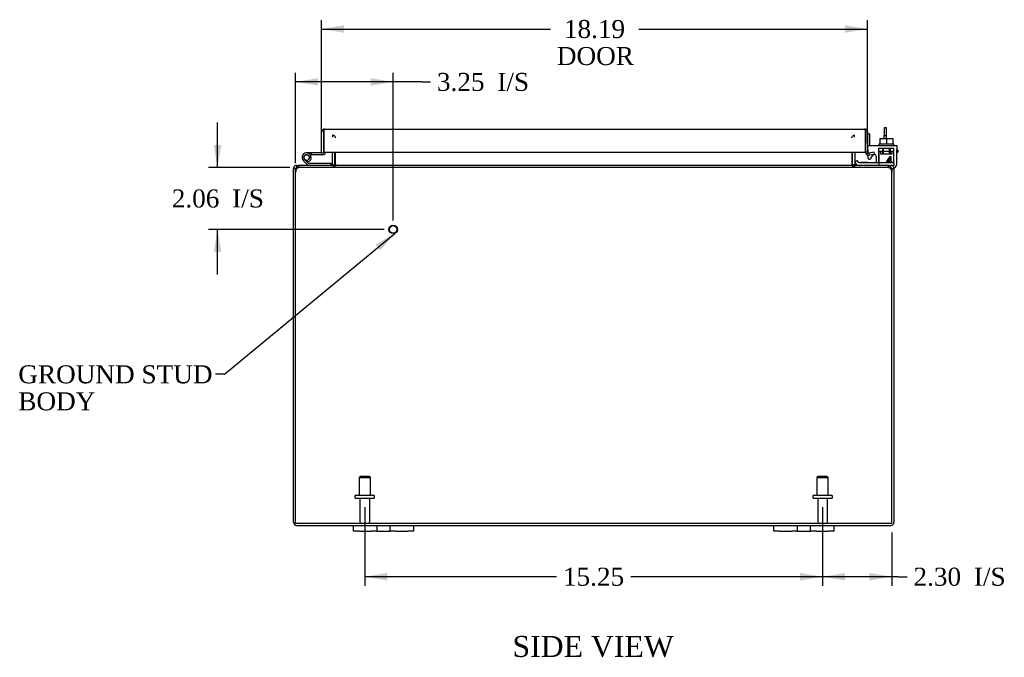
# Model space of a CAD drawing. Header units: inches. Extents: x 7 to 148, y 4 to 99.
# Tile 1 of 7: x 35 to 67, y 4 to 25. Entities that reach past the tile are written whole.
import ezdxf
from ezdxf.enums import TextEntityAlignment as Align

# ---------------------------------------------------------------- set-up
doc = ezdxf.new("R2010")
doc.units = ezdxf.units.IN
doc.header["$MEASUREMENT"] = 0
for name, color, linetype in [('COM40153-1', 7, 'CONTINUOUS'), ('COM40153-2', 7, 'CONTINUOUS'), ('COM42667', 7, 'CONTINUOUS'), ('COM42780', 7, 'CONTINUOUS'), ('COM48458', 7, 'CONTINUOUS'), ('COM48508', 7, 'CONTINUOUS'), ('COM71780-10', 7, 'CONTINUOUS'), ('DEFAULT', 7, 'CONTINUOUS'), ('FET07710', 7, 'CONTINUOUS'), ('HNG10620-20B', 7, 'CONTINUOUS'), ('HNG10620-20C', 7, 'CONTINUOUS'), ('HNG10620-20P', 7, 'CONTINUOUS'), ('SCC19011', 7, 'CONTINUOUS'), ('STD21878', 7, 'CONTINUOUS'), ('STD26094', 7, 'CONTINUOUS'), ('WAF25035', 7, 'CONTINUOUS')]:
    doc.layers.add(name, color=color, linetype=linetype)
doc.styles.add('SEACAD_TIMES_NEW_ROMAN', font='times.ttf')

# ---------------------------------------------------------------- blocks, each defined once
blk = doc.blocks.new('SEANNOT_GROUP1')
at = {"layer": 'DEFAULT', "linetype": 'Continuous'}
blk.add_hatch(color=136, dxfattribs=at).paths.add_polyline_path([(46.607, 17.253), (47.105, 17.827), (46.447, 17.445)])
at = {"layer": 'DEFAULT', "color": 136, "linetype": 'Continuous'}
blk.add_line((41.418, 13.123), (41.118, 13.123), dxfattribs=at)
blk.add_lwpolyline([(41.418, 13.123), (47.105, 17.827)], dxfattribs=at)
at = {"layer": 'DEFAULT', "color": 136, "linetype": 'Continuous', "style": 'SEACAD_TIMES_NEW_ROMAN'}
for s, p in [('GROUND STUD', (34.553, 13.423)), ('BODY', (34.553, 12.523))]:
    blk.add_text(s, height=0.6, dxfattribs=at).set_placement(p, align=Align.TOP_LEFT)
blk = doc.blocks.new('GDIMGGROUP7')
at = {"layer": 'DEFAULT', "linetype": 'Continuous'}
for points in [[(62.093, 6.255), (62.093, 6.505), (61.343, 6.38)], [(62.896, 6.255), (63.646, 6.38), (62.896, 6.505)]]:
    blk.add_hatch(color=136, dxfattribs=at).paths.add_polyline_path(points)
at = {"layer": 'DEFAULT', "color": 136, "linetype": 'Continuous'}
for p, q in [((61.343, 8.693), (61.343, 6.08)), ((63.646, 7.856), (63.646, 6.08)), ((63.858, 6.38), (61.343, 6.38)), ((63.858, 6.38), (64.158, 6.38))]:
    blk.add_line(p, q, dxfattribs=at)
at = {"layer": 'DEFAULT', "color": 136, "linetype": 'Continuous', "style": 'SEACAD_TIMES_NEW_ROMAN'}
for s, p in [('2.30', (64.368, 6.68)), ('I/S', (66.381, 6.68))]:
    blk.add_text(s, height=0.6, dxfattribs=at).set_placement(p, align=Align.TOP_LEFT)
blk = doc.blocks.new('GDIMGGROUP8')
at = {"layer": 'DEFAULT', "linetype": 'Continuous'}
for points in [[(46.843, 6.255), (46.843, 6.505), (46.093, 6.38)], [(60.593, 6.255), (61.343, 6.38), (60.593, 6.505)]]:
    blk.add_hatch(color=136, dxfattribs=at).paths.add_polyline_path(points)
at = {"layer": 'DEFAULT', "color": 136, "linetype": 'Continuous'}
for p, q in [((46.093, 8.693), (46.093, 6.08)), ((61.343, 8.693), (61.343, 6.08)), ((52.484, 6.38), (46.093, 6.38)), ((61.343, 6.38), (54.952, 6.38))]:
    blk.add_line(p, q, dxfattribs=at)
at = {"layer": 'DEFAULT', "color": 136, "linetype": 'Continuous', "style": 'SEACAD_TIMES_NEW_ROMAN'}
blk.add_text('15.25', height=0.6, dxfattribs=at).set_placement((52.694, 6.68), align=Align.TOP_LEFT)
blk = doc.blocks.new('GDIMGGROUP14')
at = {"layer": 'DEFAULT', "linetype": 'Continuous'}
for points in [[(41.065, 20.762), (41.19, 20.012), (41.315, 20.762)], [(41.065, 17.202), (41.315, 17.202), (41.19, 17.952)]]:
    blk.add_hatch(color=136, dxfattribs=at).paths.add_polyline_path(points)
at = {"layer": 'DEFAULT', "color": 136, "linetype": 'Continuous'}
for p, q in [((41.19, 20.012), (41.19, 21.512)), ((43.595, 20.012), (40.89, 20.012)), ((46.74, 17.952), (40.89, 17.952)), ((41.19, 16.452), (41.19, 17.952))]:
    blk.add_line(p, q, dxfattribs=at)
at = {"layer": 'DEFAULT', "color": 136, "linetype": 'Continuous', "style": 'SEACAD_TIMES_NEW_ROMAN'}
for s, p in [('2.06', (39.665, 19.282)), ('I/S', (41.677, 19.282))]:
    blk.add_text(s, height=0.6, dxfattribs=at).set_placement(p, align=Align.TOP_LEFT)
blk = doc.blocks.new('GDIMGGROUP15')
at = {"layer": 'DEFAULT', "linetype": 'Continuous'}
for points in [[(44.54, 22.991), (43.79, 22.866), (44.54, 22.741)], [(46.29, 22.991), (46.29, 22.741), (47.04, 22.866)]]:
    blk.add_hatch(color=136, dxfattribs=at).paths.add_polyline_path(points)
at = {"layer": 'DEFAULT', "color": 136, "linetype": 'Continuous'}
for p, q in [((43.79, 20.158), (43.79, 23.166)), ((47.04, 18.252), (47.04, 23.166)), ((47.987, 22.866), (43.79, 22.866)), ((47.987, 22.866), (48.287, 22.866))]:
    blk.add_line(p, q, dxfattribs=at)
at = {"layer": 'DEFAULT', "color": 136, "linetype": 'Continuous', "style": 'SEACAD_TIMES_NEW_ROMAN'}
for s, p in [('3.25', (48.497, 23.166)), ('I/S', (50.509, 23.166))]:
    blk.add_text(s, height=0.6, dxfattribs=at).set_placement(p, align=Align.TOP_LEFT)
blk = doc.blocks.new('GDIMGGROUP20')
at = {"layer": 'DEFAULT', "linetype": 'Continuous'}
for points in [[(45.405, 24.753), (44.655, 24.628), (45.405, 24.503)], [(62.093, 24.753), (62.093, 24.503), (62.843, 24.628)]]:
    blk.add_hatch(color=136, dxfattribs=at).paths.add_polyline_path(points)
at = {"layer": 'DEFAULT', "color": 136, "linetype": 'Continuous'}
for p, q in [((44.655, 20.799), (44.655, 24.928)), ((62.843, 20.827), (62.843, 24.928)), ((44.655, 24.628), (52.281, 24.628)), ((55.217, 24.628), (62.843, 24.628))]:
    blk.add_line(p, q, dxfattribs=at)
at = {"layer": 'DEFAULT', "color": 136, "linetype": 'Continuous', "style": 'SEACAD_TIMES_NEW_ROMAN'}
for s, p in [('18.19', (52.725, 24.928)), ('DOOR', (52.491, 24.028))]:
    blk.add_text(s, height=0.6, dxfattribs=at).set_placement(p, align=Align.TOP_LEFT)

msp = doc.modelspace()

# ---------------------------------------------------------------- linework, layer by layer
at = {"layer": 'COM40153-1', "color": 7}
for p, q in [((63.396, 21.334), (63.396, 21.08)), ((63.468, 21.334), (63.396, 21.334)), ((63.468, 21.08), (63.468, 21.334)), ((63.396, 20.977), (63.396, 21.08)), ((63.396, 21.08), (63.468, 21.08)), ((63.468, 20.977), (63.468, 21.08))]:
    msp.add_line(p, q, dxfattribs=at)
at = {"layer": 'COM40153-2', "color": 7}
for p, q in [((62.915, 21.121), (62.843, 21.121)), ((62.915, 20.751), (62.915, 21.121)), ((63.843, 20.593), (63.814, 20.593)), ((63.814, 20.521), (63.843, 20.521)), ((63.843, 20.593), (63.843, 20.521))]:
    msp.add_line(p, q, dxfattribs=at)
msp.add_arc((62.951, 20.629), 0.108, 180, 186.8545, dxfattribs=at)
at = {"layer": 'COM42667', "color": 7}
for p, q in [((62.844, 20.751), (63.814, 20.751)), ((62.844, 20.608), (62.844, 20.751)), ((63.814, 20.751), (63.814, 20.608)), ((62.844, 20.608), (62.844, 20.519)), ((62.844, 20.425), (62.844, 20.352)), ((62.954, 20.32), (63.017, 20.417)), ((63.127, 20.385), (63.127, 20.179)), ((63.477, 20.213), (63.592, 20.375)), ((63.592, 20.375), (63.617, 20.375)), ((63.617, 20.375), (63.617, 20.213)), ((63.814, 20.125), (63.814, 20.608)), ((63.477, 20.185), (63.477, 20.213)), ((63.586, 20.185), (63.477, 20.185)), ((63.586, 20.326), (63.507, 20.213)), ((63.507, 20.213), (63.586, 20.213)), ((63.586, 20.213), (63.586, 20.326)), ((63.586, 20.179), (63.586, 20.185)), ((63.617, 20.213), (63.65, 20.213)), ((63.65, 20.185), (63.617, 20.185)), ((63.617, 20.185), (63.617, 20.179)), ((63.65, 20.213), (63.65, 20.185)), ((63.609, 20), (63.635, 20))]:
    msp.add_line(p, q, dxfattribs=at)
for centre, radius, start, end in [((62.904, 20.352), 0.06, 180, 327.1545), ((63.067, 20.385), 0.06, 0, 147.1545), ((63.689, 20.125), 0.125, 281.7659, 0)]:
    msp.add_arc(centre, radius, start, end, dxfattribs=at)
at = {"layer": 'COM42780', "color": 7}
for p, q in [((63.214, 20.515), (63.215, 20.569)), ((63.215, 20.656), (63.715, 20.656)), ((63.215, 20.569), (63.215, 20.656)), ((63.215, 20.569), (63.215, 20.099)), ((63.215, 20.561), (63.715, 20.561)), ((63.27, 20.561), (63.27, 20.466)), ((63.27, 20.466), (63.66, 20.466)), ((63.34, 20.656), (63.34, 20.466)), ((63.358, 20.656), (63.358, 20.466)), ((63.571, 20.466), (63.571, 20.656)), ((63.59, 20.656), (63.59, 20.466)), ((63.66, 20.466), (63.66, 20.561)), ((63.715, 20.515), (63.715, 20.656)), ((63.715, 20.226), (63.715, 20.515)), ((62.415, 20.176), (62.482, 20.243)), ((62.415, 20.176), (62.465, 20.125)), ((62.482, 20.243), (62.532, 20.193)), ((62.566, 20.179), (63.465, 20.179)), ((62.6, 20.178), (62.6, 20.179)), ((62.66, 20.178), (62.6, 20.178)), ((62.66, 20.178), (62.66, 20.179)), ((62.688, 20.178), (62.66, 20.178)), ((62.688, 20.178), (62.688, 20.179)), ((62.85, 20.178), (62.688, 20.178)), ((62.801, 20.178), (62.801, 20.179)), ((62.85, 20.178), (62.85, 20.179)), ((63.465, 20.179), (63.715, 20.179)), ((63.715, 20.084), (63.61, 20.084)), ((63.715, 20.179), (63.715, 20.226)), ((63.715, 20.179), (63.715, 20.084))]:
    msp.add_line(p, q, dxfattribs=at)
for radius in [0.143, 0.048]:
    msp.add_arc((62.566, 20.227), radius, 225, 270, dxfattribs=at)
msp.add_ellipse((62.965, 21.184), major_axis=(0, -14.322), ratio=0.017455, start_param=1.503851, end_param=1.524085, dxfattribs=at)
for points, knots in [([(63.206, 20.179), (63.208, 20.179), (63.209, 20.18), (63.211, 20.183), (63.211, 20.185), (63.212, 20.188), (63.212, 20.19), (63.213, 20.196), (63.214, 20.202), (63.214, 20.213), (63.214, 20.219), (63.214, 20.226)], [0, 0, 0, 0, 0.25, 0.25, 0.375, 0.375, 0.5, 0.5, 0.75, 0.75, 1, 1, 1, 1]), ([(63.215, 20.099), (63.215, 20.094), (63.214, 20.09), (63.211, 20.085), (63.209, 20.084), (63.206, 20.084)], [0, 0, 0, 0, 0.5, 0.5, 1, 1, 1, 1])]:
    msp.add_open_spline(points, degree=3, knots=knots, dxfattribs=at)
at = {"layer": 'COM48458', "color": 7}
for p, q in [((45.021, 20.12), (45.021, 20.527)), ((45.093, 20.12), (45.093, 20.527)), ((62.343, 20.12), (62.343, 20.527)), ((62.415, 20.527), (62.415, 20.12)), ((43.806, 20.006), (43.826, 20.012)), ((43.826, 20.012), (43.826, 20.084)), ((43.826, 20.084), (43.895, 20.084)), ((45.019, 20.109), (45.082, 20.091)), ((62.416, 20.109), (62.354, 20.091)), ((63.541, 20.084), (63.61, 20.084)), ((63.61, 20.012), (63.604, 20.012)), ((63.61, 20.012), (63.61, 20.084)), ((63.629, 20.006), (63.61, 20.012)), ((43.718, 19.858), (43.718, 19.976)), ((43.79, 19.976), (43.718, 19.976)), ((43.718, 8.192), (43.718, 19.858)), ((43.79, 19.858), (43.79, 19.976)), ((63.646, 19.976), (63.646, 19.858)), ((63.646, 19.976), (63.718, 19.976)), ((63.718, 19.976), (63.718, 19.858)), ((63.718, 19.858), (63.718, 8.192)), ((43.826, 8.084), (45.718, 8.084)), ((47.718, 8.084), (59.718, 8.084)), ((61.718, 8.084), (63.61, 8.084))]:
    msp.add_line(p, q, dxfattribs=at)
for centre, radius, start, end in [((43.826, 19.976), 0.108, 122.6431, 180), ((43.826, 19.975), 0.109, 90.0913, 122.5518), ((43.826, 19.976), 0.036, 122.6431, 180), ((44.985, 20.12), 0.036, 270.0001, 343.7794), ((44.985, 20.12), 0.036, 343.7795, 0), ((44.985, 20.12), 0.108, 343.7795, 0), ((62.451, 20.12), 0.108, 180, 196.2205), ((62.451, 20.12), 0.036, 180, 196.2205), ((62.451, 20.12), 0.036, 196.2206, 269.9999), ((63.61, 19.976), 0.108, 57.3569, 90), ((63.61, 19.976), 0.036, 0, 57.3569), ((63.61, 19.976), 0.108, 0, 57.3569), ((43.826, 8.192), 0.108, 180, 270), ((63.61, 8.192), 0.108, 270, 0)]:
    msp.add_arc(centre, radius, start, end, dxfattribs=at)
at = {"layer": 'COM48508', "color": 7}
for p, q in [((45.033, 21.025), (45.033, 21.097)), ((45.118, 21.001), (45.118, 21.025)), ((62.318, 21.001), (62.318, 21.025)), ((62.403, 21.025), (62.403, 21.097)), ((45.118, 20.12), (45.118, 20.527)), ((62.318, 20.527), (62.318, 20.12)), ((43.862, 20.006), (43.895, 20.012)), ((63.541, 20.084), (43.895, 20.084)), ((43.895, 20.012), (43.895, 20.084)), ((63.541, 20.012), (43.895, 20.012)), ((45.044, 20.084), (45.044, 20.012)), ((45.118, 20.12), (45.118, 20.109)), ((45.118, 20.109), (45.118, 20.089)), ((62.318, 20.109), (62.318, 20.12)), ((62.318, 20.109), (62.318, 20.089)), ((62.392, 20.084), (62.392, 20.012)), ((63.541, 20.012), (63.541, 20.084)), ((63.541, 20.012), (63.573, 20.006)), ((43.79, 8.156), (43.79, 19.858)), ((63.646, 8.156), (63.646, 19.858)), ((63.646, 8.156), (43.79, 8.156))]:
    msp.add_line(p, q, dxfattribs=at)
for centre, radius, start, end in [((44.033, 19.93), 0.219, 141.4717, 168.0655), ((43.895, 19.915), 0.0964, 109.4824, 141.066), ((43.899, 20.036), 0.0474, 94.5956, 140.4649), ((45.035, 20.227), 0.144, 273.4883, 305.1665), ((62.401, 20.227), 0.144, 234.8335, 266.5117), ((63.537, 20.036), 0.0474, 39.5351, 85.4044), ((63.402, 19.93), 0.219, 11.9345, 38.5283), ((63.541, 19.915), 0.0962, 38.8912, 70.5605), ((44.04, 19.858), 0.25, 151.8454, 180), ((63.396, 19.858), 0.25, 0, 28.1546)]:
    msp.add_arc(centre, radius, start, end, dxfattribs=at)
for points in [[(45.033, 21.097), (45.04, 21.097), (45.047, 21.095), (45.061, 21.088), (45.068, 21.083), (45.082, 21.071), (45.09, 21.063), (45.104, 21.045), (45.111, 21.035), (45.118, 21.025)], [(62.318, 21.025), (62.325, 21.035), (62.332, 21.045), (62.346, 21.063), (62.353, 21.071), (62.367, 21.083), (62.375, 21.088), (62.389, 21.095), (62.396, 21.097), (62.403, 21.097)], [(45.118, 20.089), (45.112, 20.078), (45.105, 20.068), (45.093, 20.049), (45.087, 20.04), (45.075, 20.026), (45.068, 20.021), (45.056, 20.013), (45.05, 20.012), (45.044, 20.012)], [(62.392, 20.012), (62.386, 20.012), (62.38, 20.013), (62.367, 20.021), (62.361, 20.026), (62.349, 20.04), (62.343, 20.049), (62.33, 20.068), (62.324, 20.078), (62.318, 20.089)]]:
    msp.add_open_spline(points, degree=3, knots=[0, 0, 0, 0, 0.25, 0.25, 0.5, 0.5, 0.75, 0.75, 1, 1, 1, 1], dxfattribs=at)
at = {"layer": 'COM71780-10', "color": 7}
for p, q in [((44.655, 20.499), (44.655, 21.186)), ((44.727, 21.287), (44.727, 21.186)), ((44.727, 21.186), (44.727, 21.287)), ((44.727, 20.499), (44.727, 21.186)), ((44.727, 21.186), (44.727, 20.527)), ((44.763, 21.294), (62.735, 21.294)), ((62.771, 21.186), (62.771, 21.287)), ((62.771, 21.287), (62.771, 21.186)), ((62.771, 20.527), (62.771, 21.186)), ((62.771, 21.186), (62.771, 20.527)), ((62.843, 21.186), (62.843, 20.527)), ((44.655, 20.499), (44.727, 20.499)), ((44.727, 20.527), (62.771, 20.527)), ((62.843, 20.527), (62.771, 20.527)), ((62.856, 20.499), (62.809, 20.444)), ((63.055, 20.521), (62.885, 20.491)), ((62.885, 20.491), (62.898, 20.42)), ((63.068, 20.45), (62.898, 20.42)), ((63.068, 20.45), (63.055, 20.521))]:
    msp.add_line(p, q, dxfattribs=at)
for centre, radius, start, end in [((44.763, 21.186), 0.108, 109.4712, 180), ((44.763, 21.186), 0.108, 90, 109.4712), ((62.735, 21.186), 0.108, 70.5288, 90), ((62.735, 21.186), 0.108, 0, 70.5288), ((62.879, 20.527), 0.108, 180, 230), ((62.879, 20.527), 0.108, 230.0001, 279.9999), ((62.879, 20.527), 0.036, 180, 230), ((62.879, 20.527), 0.036, 230, 280)]:
    msp.add_arc(centre, radius, start, end, dxfattribs=at)
for centre, start_param, end_param in [((44.763, 21.186), 3.141593, 3.48143), ((62.735, 21.186), 2.801756, 3.141593)]:
    msp.add_ellipse(centre, major_axis=(0, -0.108), ratio=0.997813, start_param=start_param, end_param=end_param, dxfattribs=at)
at = {"layer": 'FET07710', "color": 7}
for p, q in [((45.718, 7.897), (45.718, 8.084)), ((45.718, 8.084), (45.905, 8.084)), ((45.905, 7.897), (45.718, 7.897)), ((45.905, 8.084), (46.312, 8.084)), ((45.905, 7.897), (46.312, 7.897)), ((46.312, 8.084), (46.499, 8.084)), ((46.499, 7.897), (46.312, 7.897)), ((46.499, 8.084), (46.717, 8.084)), ((46.499, 8.084), (46.499, 7.897)), ((46.499, 7.897), (46.717, 7.897)), ((46.717, 8.084), (46.718, 8.084)), ((46.717, 7.897), (46.718, 7.897)), ((46.718, 8.084), (46.936, 8.084)), ((46.718, 7.897), (46.936, 7.897)), ((46.936, 7.897), (46.936, 8.084)), ((46.936, 8.084), (47.123, 8.084)), ((47.123, 7.897), (46.936, 7.897)), ((47.123, 8.084), (47.53, 8.084)), ((47.123, 7.897), (47.53, 7.897)), ((47.53, 8.084), (47.718, 8.084)), ((47.718, 7.897), (47.53, 7.897)), ((47.718, 8.084), (47.718, 7.897)), ((59.718, 7.897), (59.718, 8.084)), ((59.718, 8.084), (59.905, 8.084)), ((59.905, 7.897), (59.718, 7.897)), ((59.905, 8.084), (60.312, 8.084)), ((59.905, 7.897), (60.312, 7.897)), ((60.312, 8.084), (60.499, 8.084)), ((60.499, 7.897), (60.312, 7.897)), ((60.499, 8.084), (60.717, 8.084)), ((60.499, 8.084), (60.499, 7.897)), ((60.499, 7.897), (60.717, 7.897)), ((60.717, 8.084), (60.718, 8.084)), ((60.717, 7.897), (60.718, 7.897)), ((60.718, 8.084), (60.936, 8.084)), ((60.718, 7.897), (60.936, 7.897)), ((60.936, 7.897), (60.936, 8.084)), ((60.936, 8.084), (61.123, 8.084)), ((61.123, 7.897), (60.936, 7.897)), ((61.123, 8.084), (61.53, 8.084)), ((61.123, 7.897), (61.53, 7.897)), ((61.53, 8.084), (61.718, 8.084)), ((61.718, 7.897), (61.53, 7.897)), ((61.718, 8.084), (61.718, 7.897))]:
    msp.add_line(p, q, dxfattribs=at)
at = {"layer": 'HNG10620-20B', "color": 7}
for p, q in [((44.175, 20.11), (44.048, 20.236)), ((44.217, 20.152), (44.091, 20.279)), ((44.202, 20.198), (44.185, 20.255)), ((44.973, 20.144), (44.238, 20.144)), ((44.973, 20.084), (44.973, 20.144))]:
    msp.add_line(p, q, dxfattribs=at)
for centre, radius, start, end in [((44.157, 20.345), 0.154, 287.1819, 225), ((44.157, 20.345), 0.0938, 287.1819, 225), ((44.238, 20.173), 0.089, 225, 270), ((44.238, 20.173), 0.029, 225, 270)]:
    msp.add_arc(centre, radius, start, end, dxfattribs=at)
at = {"layer": 'HNG10620-20C', "color": 7}
for p, q in [((44.727, 20.979), (44.727, 20.979)), ((44.311, 20.499), (44.157, 20.499)), ((44.311, 20.439), (44.279, 20.439)), ((44.655, 20.499), (44.311, 20.499)), ((44.311, 20.499), (44.311, 20.439)), ((44.698, 20.439), (44.311, 20.439))]:
    msp.add_line(p, q, dxfattribs=at)
for centre, radius, start, end in [((44.698, 20.528), 0.089, 270, 0), ((44.157, 20.345), 0.154, 277.4281, 287.1819)]:
    msp.add_arc(centre, radius, start, end, dxfattribs=at)
at = {"layer": 'HNG10620-20P', "color": 7}
msp.add_circle((44.157, 20.345), 0.0938, dxfattribs=at)
at = {"layer": 'SCC19011', "color": 7}
for p, q in [((63.25, 20.977), (63.25, 20.796)), ((63.25, 20.977), (63.465, 20.977)), ((63.465, 20.977), (63.465, 20.796)), ((63.465, 20.977), (63.68, 20.977)), ((63.68, 20.977), (63.68, 20.796))]:
    msp.add_line(p, q, dxfattribs=at)
at = {"layer": 'STD21878', "color": 7}
for radius in [0.141, 0.125]:
    msp.add_circle((47.04, 17.952), radius, dxfattribs=at)
at = {"layer": 'STD26094', "color": 7}
for p, q in [((45.943, 9.718), (45.905, 9.68)), ((45.905, 9.68), (46.28, 9.68)), ((45.905, 9.68), (45.905, 9.093)), ((46.243, 9.718), (45.943, 9.718)), ((46.28, 9.68), (46.243, 9.718)), ((46.28, 9.093), (46.28, 9.68)), ((61.193, 9.718), (61.155, 9.68)), ((61.155, 9.68), (61.53, 9.68)), ((61.155, 9.68), (61.155, 9.093)), ((61.493, 9.718), (61.193, 9.718)), ((61.53, 9.68), (61.493, 9.718)), ((61.53, 9.093), (61.53, 9.68)), ((45.768, 9.063), (45.768, 9.023)), ((45.798, 9.093), (46.388, 9.093)), ((45.798, 8.993), (46.388, 8.993)), ((45.928, 8.993), (45.928, 8.216)), ((46.258, 8.216), (46.258, 8.993)), ((46.418, 9.023), (46.418, 9.063)), ((61.018, 9.063), (61.018, 9.023)), ((61.048, 9.093), (61.638, 9.093)), ((61.048, 8.993), (61.638, 8.993)), ((61.178, 8.993), (61.178, 8.216)), ((61.508, 8.216), (61.508, 8.993)), ((61.668, 9.023), (61.668, 9.063))]:
    msp.add_line(p, q, dxfattribs=at)
for centre, radius, start, end in [((45.798, 9.063), 0.03, 90, 180), ((45.798, 9.023), 0.03, 180, 270), ((46.388, 9.063), 0.03, 0, 90), ((46.388, 9.023), 0.03, 270, 0), ((61.048, 9.063), 0.03, 90, 180), ((61.048, 9.023), 0.03, 180, 270), ((61.638, 9.063), 0.03, 0, 90), ((61.638, 9.023), 0.03, 270, 0), ((45.988, 8.216), 0.06, 180, 270), ((46.198, 8.216), 0.06, 270, 0), ((61.238, 8.216), 0.06, 180, 270), ((61.448, 8.216), 0.06, 270, 0)]:
    msp.add_arc(centre, radius, start, end, dxfattribs=at)
at = {"layer": 'WAF25035', "color": 7}
for p, q in [((63.715, 20.796), (63.215, 20.796)), ((63.215, 20.796), (63.215, 20.751)), ((63.715, 20.751), (63.715, 20.796))]:
    msp.add_line(p, q, dxfattribs=at)

# ---------------------------------------------------------------- block references
at = {"layer": 'DEFAULT', "color": 7}
for name in ['GDIMGGROUP20', 'GDIMGGROUP15', 'GDIMGGROUP14', 'SEANNOT_GROUP1', 'GDIMGGROUP8', 'GDIMGGROUP7']:
    msp.add_blockref(name, (0, 0), dxfattribs=at)

# ---------------------------------------------------------------- texts
at = {"layer": 'DEFAULT', "color": 7, "style": 'SEACAD_TIMES_NEW_ROMAN'}
msp.add_text('SIDE VIEW', height=0.7, dxfattribs=at).set_placement((51.012, 4.407), align=Align.TOP_LEFT)

doc.saveas('drawing.dxf')
